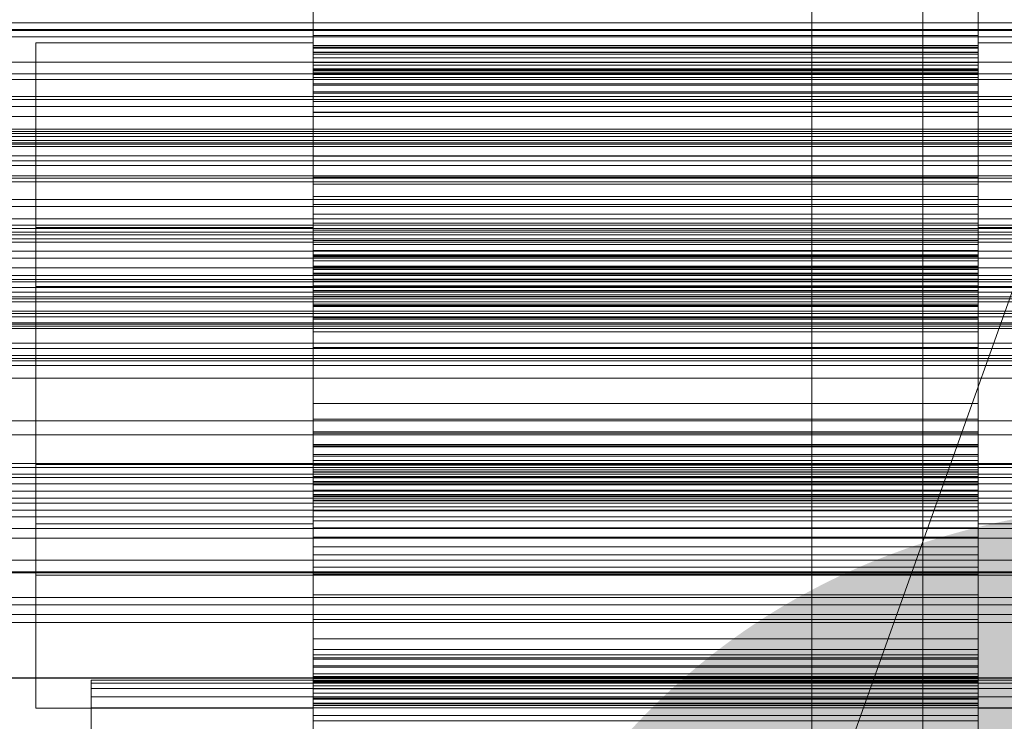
# Model space of a CAD drawing. Header units: millimetres. Extents: x -1970 to 61924, y -58230 to 6847.
# Tile 205 of 256: x 544 to 632, y -33866 to -33803. Entities that reach past the tile are written whole.
import ezdxf

# ---------------------------------------------------------------- set-up
doc = ezdxf.new("R2010")
doc.units = ezdxf.units.MM
for name, color, linetype, lineweight in [('COTAS_O', 1, 'Continuous', 0), ('frontal_briquetadora', 7, 'Continuous', 0), ('frontal_C01', 7, 'Continuous', 0), ('frontal_C03', 7, 'Continuous', 0), ('frontal_dosificador', 7, 'Continuous', 0), ('frontal_mezcladora', 7, 'Continuous', 0), ('frontal_secador', 7, 'Continuous', 0)]:
    doc.layers.add(name, color=color, linetype=linetype, lineweight=lineweight)
doc.dimstyles.new('R19_100', dxfattribs={"dimtxt": 250, "dimasz": 150, "dimexe": 150, "dimexo": 80, "dimgap": 100, "dimtad": 1, "dimtih": 1, "dimtoh": 1, "dimdsep": 46, "dimcen": 0.09, "dimadec": 0, "dimazin": 0, "dimtfac": 1, "dimtdec": 4, "dimtofl": 0, "dimtmove": 0, "dimatfit": 3, "dimfxl": 1, "dimtolj": 1, "dimtzin": 0, "dimarcsym": 0})

# ---------------------------------------------------------------- blocks, each defined once
blk = doc.blocks.new('DIM_R26_46')
at = {"layer": 'COTAS_O'}
for p, q in [((-1725, -33700), (-1575, -33655)), ((1725, -33700), (1575, -33655)), ((-1725, -34400), (-1725, -33700)), ((-1725, -33700), (1725, -33700)), ((-1725, -33700), (-1575, -33745)), ((1725, -33700), (1575, -33745)), ((1725, -34400), (1725, -33700))]:
    blk.add_line(p, q, dxfattribs=at)
blk.add_text('3450 O', height=250, dxfattribs=at).set_placement((0, -33600))
blk = doc.blocks.new('DIM_R26_49')
at = {"layer": 'COTAS_O'}
for p, q in [((-650, -34200), (-500, -34155)), ((650, -34200), (500, -34155)), ((-650, -34900), (-650, -34200)), ((-650, -34200), (650, -34200)), ((-650, -34200), (-500, -34245)), ((650, -34200), (500, -34245)), ((650, -34900), (650, -34200))]:
    blk.add_line(p, q, dxfattribs=at)
blk.add_text('1300 O', height=250, dxfattribs=at).set_placement((0, -34100))

msp = doc.modelspace()

# ---------------------------------------------------------------- linework, layer by layer
at = {"layer": 'frontal_briquetadora'}
for p, q in [((570, -33809.593), (570, -33796.798)), ((630, -33809.593), (630, -33796.798)), ((570, -33798.37), (570, -33811.324)), ((630, -33798.37), (630, -33811.324)), ((570, -33802.206), (570, -33803.919)), ((570, -33804.394), (570, -33802.574)), ((630, -33802.206), (630, -33803.919)), ((630, -33804.394), (630, -33802.574)), ((630, -33803.919), (570, -33803.919)), ((570, -33803.919), (570, -33805.465)), ((570, -33806.062), (570, -33804.394)), ((630, -33804.394), (570, -33804.394)), ((630, -33803.919), (630, -33805.465)), ((630, -33806.062), (630, -33804.394)), ((570, -33805.052), (545, -33805.052)), ((545, -33805.052), (545, -33808.19)), ((545, -33807.856), (545, -33805.052)), ((570, -33808.19), (570, -33805.052)), ((570, -33805.052), (570, -33807.856)), ((570, -33805.321), (570, -33805.294)), ((630, -33805.294), (570, -33805.294)), ((570, -33805.294), (570, -33805.468)), ((570, -33805.522), (570, -33805.321)), ((630, -33805.321), (570, -33805.321)), ((630, -33805.465), (570, -33805.465)), ((570, -33805.465), (570, -33806.814)), ((630, -33805.468), (570, -33805.468)), ((570, -33805.468), (570, -33805.928)), ((570, -33805.884), (570, -33805.522)), ((630, -33805.522), (570, -33805.522)), ((655, -33805.052), (630, -33805.052)), ((630, -33808.19), (630, -33805.052)), ((630, -33805.052), (630, -33807.856)), ((630, -33805.321), (630, -33805.294)), ((630, -33805.294), (630, -33805.468)), ((630, -33805.522), (630, -33805.321)), ((630, -33805.465), (630, -33806.814)), ((630, -33805.468), (630, -33805.928)), ((630, -33805.884), (630, -33805.522)), ((545, -33805.89), (545, -33805.719)), ((545, -33805.719), (545, -33811.357)), ((545, -33811.836), (545, -33805.89)), ((570, -33811.357), (570, -33805.719)), ((570, -33805.719), (570, -33805.89)), ((570, -33806.399), (570, -33805.884)), ((630, -33805.884), (570, -33805.884)), ((570, -33805.89), (570, -33811.836)), ((630, -33805.928), (570, -33805.928)), ((570, -33805.928), (570, -33809.593)), ((570, -33807.562), (570, -33806.062)), ((630, -33806.062), (570, -33806.062)), ((570, -33807.061), (570, -33806.399)), ((630, -33806.399), (570, -33806.399)), ((630, -33811.357), (630, -33805.719)), ((630, -33805.719), (630, -33805.89)), ((630, -33806.399), (630, -33805.884)), ((630, -33805.89), (630, -33811.836)), ((630, -33805.928), (630, -33809.593)), ((630, -33807.562), (630, -33806.062)), ((630, -33807.061), (630, -33806.399)), ((630, -33806.814), (570, -33806.814)), ((570, -33806.814), (570, -33807.878)), ((570, -33807.866), (570, -33807.061)), ((630, -33807.061), (570, -33807.061)), ((570, -33807.505), (570, -33807.39)), ((630, -33807.39), (570, -33807.39)), ((570, -33807.39), (570, -33807.477)), ((630, -33806.814), (630, -33807.878)), ((630, -33807.866), (630, -33807.061)), ((630, -33807.505), (630, -33807.39)), ((630, -33807.39), (630, -33807.477)), ((545, -33816.046), (545, -33807.856)), ((545, -33808.19), (545, -33816.647)), ((630, -33807.477), (570, -33807.477)), ((570, -33807.477), (570, -33807.741)), ((570, -33807.908), (570, -33807.505)), ((630, -33807.505), (570, -33807.505)), ((570, -33808.863), (570, -33807.562)), ((630, -33807.562), (570, -33807.562)), ((630, -33807.741), (570, -33807.741)), ((570, -33807.741), (570, -33808.166)), ((570, -33807.856), (570, -33816.046)), ((570, -33815.269), (570, -33807.866)), ((630, -33807.866), (570, -33807.866)), ((630, -33807.878), (570, -33807.878)), ((570, -33807.878), (570, -33811.298)), ((570, -33811.324), (570, -33807.908)), ((630, -33807.908), (570, -33807.908)), ((630, -33808.166), (570, -33808.166)), ((570, -33808.166), (570, -33808.744)), ((570, -33816.647), (570, -33808.19)), ((630, -33807.477), (630, -33807.741)), ((630, -33807.908), (630, -33807.505)), ((630, -33808.863), (630, -33807.562)), ((630, -33807.741), (630, -33808.166)), ((630, -33807.856), (630, -33816.046)), ((630, -33815.269), (630, -33807.866)), ((630, -33807.878), (630, -33811.298)), ((630, -33811.324), (630, -33807.908)), ((630, -33808.166), (630, -33808.744)), ((630, -33816.647), (630, -33808.19)), ((630, -33808.744), (570, -33808.744)), ((570, -33808.744), (570, -33809.471)), ((570, -33809.875), (570, -33808.863)), ((630, -33808.863), (570, -33808.863)), ((630, -33808.744), (630, -33809.471)), ((630, -33809.875), (630, -33808.863)), ((630, -33809.471), (570, -33809.471)), ((570, -33809.471), (570, -33810.341)), ((630, -33809.593), (570, -33809.593)), ((570, -33813.044), (570, -33809.875)), ((630, -33809.875), (570, -33809.875)), ((630, -33809.471), (630, -33810.341)), ((630, -33813.044), (630, -33809.875)), ((630, -33810.341), (570, -33810.341)), ((570, -33810.341), (570, -33817.787)), ((630, -33810.341), (630, -33817.787)), ((545, -33811.357), (545, -33821.688)), ((545, -33822.381), (545, -33811.836)), ((630, -33811.298), (570, -33811.298)), ((570, -33811.298), (570, -33825.189)), ((630, -33811.324), (570, -33811.324)), ((570, -33821.688), (570, -33811.357)), ((570, -33811.836), (570, -33822.381)), ((630, -33811.298), (630, -33825.189)), ((630, -33821.688), (630, -33811.357)), ((630, -33811.836), (630, -33822.381)), ((570, -33827.016), (570, -33813.044)), ((630, -33813.044), (570, -33813.044)), ((630, -33827.016), (630, -33813.044)), ((570, -33817.149), (570, -33815.269)), ((630, -33815.269), (570, -33815.269)), ((630, -33817.149), (630, -33815.269)), ((545, -33828), (545, -33816.046)), ((570, -33816.046), (570, -33828)), ((630, -33816.046), (630, -33828)), ((545, -33816.647), (545, -33828.749)), ((545, -33817.051), (655, -33817.051)), ((545, -33818.734), (545, -33817.051)), ((545, -33817.051), (545, -33818.934)), ((570, -33828.749), (570, -33816.647)), ((570, -33818.892), (570, -33817.149)), ((630, -33817.149), (570, -33817.149)), ((630, -33828.749), (630, -33816.647)), ((630, -33818.892), (630, -33817.149)), ((720, -33817.251), (480, -33817.251)), ((545, -33817.554), (545, -33817.451)), ((545, -33817.451), (545, -33820.834)), ((545, -33821.122), (545, -33817.554)), ((630, -33817.787), (570, -33817.787)), ((570, -33817.787), (570, -33819.618)), ((630, -33817.787), (630, -33819.618)), ((545, -33823.647), (545, -33818.734)), ((545, -33818.934), (545, -33824.008)), ((570, -33820.492), (570, -33818.892)), ((630, -33818.892), (570, -33818.892)), ((630, -33820.492), (630, -33818.892)), ((630, -33819.618), (570, -33819.618)), ((570, -33819.618), (570, -33821.311)), ((630, -33819.618), (630, -33821.311)), ((570, -33821.94), (570, -33820.492)), ((630, -33820.492), (570, -33820.492)), ((630, -33821.94), (630, -33820.492)), ((545, -33820.834), (545, -33827.033)), ((545, -33827.448), (545, -33821.122)), ((630, -33821.311), (570, -33821.311)), ((570, -33821.311), (570, -33822.859)), ((630, -33821.311), (630, -33822.859)), ((570, -33821.688), (545, -33821.688)), ((545, -33821.688), (545, -33834.665)), ((545, -33835.434), (545, -33822.381)), ((570, -33834.665), (570, -33821.688)), ((570, -33823.226), (570, -33821.94)), ((630, -33821.94), (570, -33821.94)), ((570, -33822.381), (570, -33835.434)), ((655, -33821.688), (630, -33821.688)), ((630, -33834.665), (630, -33821.688)), ((630, -33823.226), (630, -33821.94)), ((630, -33822.381), (630, -33835.434)), ((630, -33822.859), (570, -33822.859)), ((570, -33822.859), (570, -33824.255)), ((570, -33824.334), (570, -33823.226)), ((630, -33823.226), (570, -33823.226)), ((630, -33822.859), (630, -33824.255)), ((630, -33824.334), (630, -33823.226)), ((545, -33830.82), (545, -33823.647)), ((545, -33824.008), (545, -33831.27)), ((570, -33825.189), (570, -33823.769)), ((630, -33823.769), (570, -33823.769)), ((570, -33823.769), (570, -33823.81)), ((630, -33823.81), (570, -33823.81)), ((570, -33823.81), (570, -33824.153)), ((630, -33824.153), (570, -33824.153)), ((570, -33824.153), (570, -33824.707)), ((630, -33824.255), (570, -33824.255)), ((570, -33824.255), (570, -33825.488)), ((630, -33825.189), (630, -33823.769)), ((630, -33823.769), (630, -33823.81)), ((630, -33823.81), (630, -33824.153)), ((630, -33824.153), (630, -33824.707)), ((630, -33824.255), (630, -33825.488)), ((570, -33825.231), (570, -33824.334)), ((630, -33824.334), (570, -33824.334)), ((630, -33824.707), (570, -33824.707)), ((570, -33824.707), (570, -33825.443)), ((630, -33825.189), (570, -33825.189)), ((630, -33825.231), (630, -33824.334)), ((630, -33824.707), (630, -33825.443)), ((570, -33825.828), (570, -33825.231)), ((630, -33825.231), (570, -33825.231)), ((630, -33825.443), (570, -33825.443)), ((570, -33825.443), (570, -33826.344)), ((630, -33825.488), (570, -33825.488)), ((570, -33825.488), (570, -33826.541)), ((570, -33826.988), (570, -33825.828)), ((630, -33825.828), (570, -33825.828)), ((570, -33825.959), (570, -33825.86)), ((630, -33825.86), (570, -33825.86)), ((570, -33825.86), (570, -33827.016)), ((570, -33826.36), (570, -33825.959)), ((630, -33825.959), (570, -33825.959)), ((630, -33825.828), (630, -33825.231)), ((630, -33825.443), (630, -33826.344)), ((630, -33825.488), (630, -33826.541)), ((630, -33826.988), (630, -33825.828)), ((630, -33825.959), (630, -33825.86)), ((630, -33825.86), (630, -33827.016)), ((630, -33826.36), (630, -33825.959)), ((630, -33826.344), (570, -33826.344)), ((570, -33826.344), (570, -33827.402)), ((570, -33826.973), (570, -33826.36)), ((630, -33826.36), (570, -33826.36)), ((630, -33826.541), (570, -33826.541)), ((570, -33826.541), (570, -33827.384)), ((570, -33827.767), (570, -33826.973)), ((630, -33826.973), (570, -33826.973)), ((570, -33841.278), (570, -33826.988)), ((630, -33826.988), (570, -33826.988)), ((630, -33826.344), (630, -33827.402)), ((630, -33826.973), (630, -33826.36)), ((630, -33826.541), (630, -33827.384)), ((630, -33827.767), (630, -33826.973)), ((630, -33841.278), (630, -33826.988)), ((720, -33827.122), (480, -33827.122)), ((545, -33827.033), (655, -33827.033)), ((545, -33827.033), (545, -33834.819)), ((545, -33835.28), (545, -33827.448)), ((630, -33827.016), (570, -33827.016)), ((630, -33827.384), (570, -33827.384)), ((570, -33827.384), (570, -33827.924)), ((630, -33827.402), (570, -33827.402)), ((570, -33827.402), (570, -33828.61)), ((570, -33828.728), (570, -33827.767)), ((630, -33827.767), (570, -33827.767)), ((630, -33827.384), (630, -33827.924)), ((630, -33827.402), (630, -33828.61)), ((630, -33828.728), (630, -33827.767)), ((545, -33841.35), (545, -33828)), ((545, -33828.749), (545, -33842.1)), ((630, -33827.924), (570, -33827.924)), ((570, -33827.924), (570, -33828.821)), ((570, -33828), (570, -33841.35)), ((630, -33828.61), (570, -33828.61)), ((570, -33828.61), (570, -33829.962)), ((570, -33829.845), (570, -33828.728)), ((630, -33828.728), (570, -33828.728)), ((570, -33842.1), (570, -33828.749)), ((630, -33827.924), (630, -33828.821)), ((630, -33828), (630, -33841.35)), ((630, -33828.61), (630, -33829.962)), ((630, -33829.845), (630, -33828.728)), ((630, -33842.1), (630, -33828.749)), ((630, -33828.821), (570, -33828.821)), ((570, -33828.821), (570, -33843.111)), ((630, -33828.821), (630, -33843.111)), ((570, -33831.112), (570, -33829.845)), ((630, -33829.845), (570, -33829.845)), ((630, -33829.962), (570, -33829.962)), ((570, -33829.962), (570, -33837.577)), ((630, -33831.112), (630, -33829.845)), ((630, -33829.962), (630, -33837.577)), ((545, -33838.83), (545, -33830.82)), ((545, -33831.27), (545, -33839.28)), ((570, -33832.523), (570, -33831.112)), ((630, -33831.112), (570, -33831.112)), ((630, -33832.523), (630, -33831.112)), ((570, -33840.138), (570, -33832.523)), ((630, -33832.523), (570, -33832.523)), ((630, -33840.138), (630, -33832.523)), ((545, -33834.665), (545, -33847.719)), ((545, -33834.819), (545, -33842.651)), ((570, -33847.719), (570, -33834.665)), ((630, -33847.719), (630, -33834.665)), ((545, -33843.067), (545, -33835.28)), ((545, -33848.411), (545, -33835.434)), ((570, -33835.434), (570, -33848.411)), ((630, -33835.434), (630, -33848.411)), ((630, -33837.577), (570, -33837.577)), ((570, -33837.577), (570, -33838.988)), ((630, -33837.577), (630, -33838.988)), ((545, -33846.091), (545, -33838.83)), ((545, -33839.28), (545, -33846.452)), ((630, -33838.988), (570, -33838.988)), ((570, -33838.988), (570, -33840.254)), ((630, -33838.988), (630, -33840.254)), ((570, -33841.49), (570, -33840.138)), ((630, -33840.138), (570, -33840.138)), ((630, -33840.254), (570, -33840.254)), ((570, -33840.254), (570, -33841.371)), ((630, -33841.49), (630, -33840.138)), ((630, -33840.254), (630, -33841.371)), ((545, -33853.452), (545, -33841.35)), ((570, -33842.175), (570, -33841.278)), ((630, -33841.278), (570, -33841.278)), ((570, -33841.35), (570, -33853.452)), ((630, -33841.371), (570, -33841.371)), ((570, -33841.371), (570, -33842.332)), ((570, -33842.697), (570, -33841.49)), ((630, -33841.49), (570, -33841.49)), ((630, -33842.175), (630, -33841.278)), ((630, -33841.35), (630, -33853.452)), ((630, -33841.371), (630, -33842.332)), ((630, -33842.697), (630, -33841.49)), ((545, -33842.1), (545, -33854.053)), ((545, -33842.651), (545, -33848.978)), ((570, -33854.053), (570, -33842.1)), ((570, -33842.716), (570, -33842.175)), ((630, -33842.175), (570, -33842.175)), ((630, -33842.332), (570, -33842.332)), ((570, -33842.332), (570, -33843.127)), ((570, -33843.755), (570, -33842.697)), ((630, -33842.697), (570, -33842.697)), ((570, -33843.559), (570, -33842.716)), ((630, -33842.716), (570, -33842.716)), ((630, -33854.053), (630, -33842.1)), ((630, -33842.716), (630, -33842.175)), ((630, -33842.332), (630, -33843.127)), ((630, -33843.755), (630, -33842.697)), ((630, -33843.559), (630, -33842.716)), ((720, -33842.978), (480, -33842.978)), ((545, -33843.067), (655, -33843.067)), ((545, -33849.265), (545, -33843.067)), ((570, -33844.24), (570, -33843.083)), ((630, -33843.083), (570, -33843.083)), ((570, -33843.083), (570, -33857.056)), ((630, -33843.111), (570, -33843.111)), ((570, -33843.111), (570, -33844.272)), ((630, -33843.127), (570, -33843.127)), ((570, -33843.127), (570, -33843.74)), ((570, -33844.612), (570, -33843.559)), ((630, -33843.559), (570, -33843.559)), ((630, -33843.74), (570, -33843.74)), ((570, -33843.74), (570, -33844.141)), ((570, -33844.657), (570, -33843.755)), ((630, -33843.755), (570, -33843.755)), ((630, -33844.24), (630, -33843.083)), ((630, -33843.083), (630, -33857.056)), ((630, -33843.111), (630, -33844.272)), ((630, -33843.127), (630, -33843.74)), ((630, -33844.612), (630, -33843.559)), ((630, -33843.74), (630, -33844.141)), ((630, -33844.657), (630, -33843.755)), ((630, -33844.141), (570, -33844.141)), ((570, -33844.141), (570, -33844.24)), ((630, -33844.24), (570, -33844.24)), ((630, -33844.272), (570, -33844.272)), ((570, -33844.272), (570, -33844.868)), ((570, -33845.845), (570, -33844.612)), ((630, -33844.612), (570, -33844.612)), ((570, -33845.392), (570, -33844.657)), ((630, -33844.657), (570, -33844.657)), ((630, -33844.141), (630, -33844.24)), ((630, -33844.272), (630, -33844.868)), ((630, -33845.845), (630, -33844.612)), ((630, -33845.392), (630, -33844.657)), ((630, -33844.868), (570, -33844.868)), ((570, -33844.868), (570, -33845.766)), ((570, -33858.802), (570, -33844.911)), ((630, -33844.911), (570, -33844.911)), ((570, -33844.911), (570, -33846.331)), ((570, -33845.946), (570, -33845.392)), ((630, -33845.392), (570, -33845.392)), ((630, -33844.868), (630, -33845.766)), ((630, -33858.802), (630, -33844.911)), ((630, -33844.911), (630, -33846.331)), ((630, -33845.946), (630, -33845.392)), ((545, -33851.166), (545, -33846.091)), ((545, -33846.452), (545, -33851.366)), ((630, -33845.766), (570, -33845.766)), ((570, -33845.766), (570, -33846.873)), ((570, -33847.241), (570, -33845.845)), ((630, -33845.845), (570, -33845.845)), ((570, -33846.289), (570, -33845.946)), ((630, -33845.946), (570, -33845.946)), ((570, -33846.331), (570, -33846.289)), ((630, -33846.289), (570, -33846.289)), ((630, -33846.331), (570, -33846.331)), ((630, -33845.766), (630, -33846.873)), ((630, -33847.241), (630, -33845.845)), ((630, -33846.289), (630, -33845.946)), ((630, -33846.331), (630, -33846.289)), ((630, -33846.873), (570, -33846.873)), ((570, -33846.873), (570, -33848.159)), ((570, -33848.789), (570, -33847.241)), ((630, -33847.241), (570, -33847.241)), ((630, -33846.873), (630, -33848.159)), ((630, -33848.789), (630, -33847.241)), ((545, -33847.719), (545, -33858.263)), ((570, -33858.263), (570, -33847.719)), ((630, -33848.159), (570, -33848.159)), ((570, -33848.159), (570, -33849.608)), ((630, -33858.263), (630, -33847.719)), ((630, -33848.159), (630, -33849.608)), ((545, -33858.742), (545, -33848.411)), ((570, -33848.411), (545, -33848.411)), ((545, -33848.978), (545, -33852.546)), ((570, -33848.411), (570, -33858.742)), ((570, -33850.481), (570, -33848.789)), ((630, -33848.789), (570, -33848.789)), ((630, -33848.411), (630, -33858.742)), ((655, -33848.411), (630, -33848.411)), ((630, -33850.481), (630, -33848.789)), ((545, -33852.648), (545, -33849.265)), ((630, -33849.608), (570, -33849.608)), ((570, -33849.608), (570, -33851.207)), ((630, -33849.608), (630, -33851.207)), ((570, -33852.313), (570, -33850.481)), ((630, -33850.481), (570, -33850.481)), ((630, -33852.313), (630, -33850.481)), ((545, -33853.048), (545, -33851.166)), ((545, -33851.366), (545, -33853.048)), ((630, -33851.207), (570, -33851.207)), ((570, -33851.207), (570, -33852.95)), ((630, -33851.207), (630, -33852.95)), ((545, -33852.546), (545, -33852.648)), ((570, -33859.759), (570, -33852.313)), ((630, -33852.313), (570, -33852.313)), ((630, -33859.759), (630, -33852.313)), ((720, -33852.848), (480, -33852.848)), ((545, -33853.048), (655, -33853.048)), ((545, -33861.91), (545, -33853.452)), ((630, -33852.95), (570, -33852.95)), ((570, -33852.95), (570, -33854.831)), ((570, -33853.452), (570, -33861.91)), ((630, -33852.95), (630, -33854.831)), ((630, -33853.452), (630, -33861.91)), ((545, -33854.053), (545, -33862.243)), ((570, -33862.243), (570, -33854.053)), ((630, -33862.243), (630, -33854.053)), ((630, -33854.831), (570, -33854.831)), ((570, -33854.831), (570, -33862.233)), ((630, -33854.831), (630, -33862.233)), ((630, -33857.056), (570, -33857.056)), ((570, -33857.056), (570, -33860.224)), ((630, -33857.056), (630, -33860.224)), ((545, -33858.263), (545, -33864.21)), ((545, -33864.381), (545, -33858.742)), ((570, -33864.21), (570, -33858.263)), ((570, -33858.742), (570, -33864.381)), ((570, -33871.73), (570, -33858.775)), ((630, -33858.775), (570, -33858.775)), ((570, -33858.775), (570, -33862.191)), ((570, -33862.221), (570, -33858.802)), ((630, -33858.802), (570, -33858.802)), ((630, -33864.21), (630, -33858.263)), ((630, -33858.742), (630, -33864.381)), ((630, -33871.73), (630, -33858.775)), ((630, -33858.775), (630, -33862.191)), ((630, -33862.221), (630, -33858.802)), ((570, -33860.629), (570, -33859.759)), ((630, -33859.759), (570, -33859.759)), ((630, -33860.629), (630, -33859.759)), ((630, -33860.224), (570, -33860.224)), ((570, -33860.224), (570, -33861.237)), ((570, -33864.171), (570, -33860.506)), ((630, -33860.506), (570, -33860.506)), ((570, -33860.506), (570, -33873.301)), ((570, -33861.355), (570, -33860.629)), ((630, -33860.629), (570, -33860.629)), ((630, -33860.224), (630, -33861.237)), ((630, -33864.171), (630, -33860.506)), ((630, -33860.506), (630, -33873.301)), ((630, -33861.355), (630, -33860.629)), ((630, -33861.237), (570, -33861.237)), ((570, -33861.237), (570, -33862.537)), ((570, -33861.934), (570, -33861.355)), ((630, -33861.355), (570, -33861.355)), ((630, -33861.237), (630, -33862.537)), ((630, -33861.934), (630, -33861.355)), ((545, -33865.047), (545, -33861.91)), ((545, -33862.243), (545, -33865.047)), ((570, -33861.91), (570, -33865.047)), ((570, -33862.359), (570, -33861.934)), ((630, -33861.934), (570, -33861.934)), ((630, -33862.191), (570, -33862.191)), ((570, -33862.191), (570, -33862.595)), ((570, -33863.285), (570, -33862.221)), ((630, -33862.221), (570, -33862.221)), ((630, -33862.233), (570, -33862.233)), ((570, -33862.233), (570, -33863.039)), ((570, -33865.047), (570, -33862.243)), ((570, -33862.622), (570, -33862.359)), ((630, -33862.359), (570, -33862.359)), ((630, -33861.91), (630, -33865.047)), ((630, -33862.359), (630, -33861.934)), ((630, -33862.191), (630, -33862.595)), ((630, -33863.285), (630, -33862.221)), ((630, -33862.233), (630, -33863.039)), ((630, -33865.047), (630, -33862.243)), ((630, -33862.622), (630, -33862.359)), ((550, -33867.246), (550, -33862.529)), ((750, -33862.529), (550, -33862.529)), ((550, -33863.268), (550, -33862.784)), ((750, -33862.784), (550, -33862.784)), ((550, -33862.784), (550, -33867.398)), ((550, -33868.076), (550, -33863.268)), ((750, -33863.268), (550, -33863.268)), ((630, -33862.537), (570, -33862.537)), ((570, -33862.537), (570, -33864.037)), ((630, -33862.595), (570, -33862.595)), ((570, -33862.595), (570, -33862.71)), ((570, -33862.71), (570, -33862.622)), ((630, -33862.622), (570, -33862.622)), ((630, -33862.71), (570, -33862.71)), ((630, -33863.039), (570, -33863.039)), ((570, -33863.039), (570, -33863.701)), ((570, -33864.634), (570, -33863.285)), ((630, -33863.285), (570, -33863.285)), ((630, -33862.537), (630, -33864.037)), ((630, -33862.595), (630, -33862.71)), ((630, -33862.71), (630, -33862.622)), ((630, -33863.039), (630, -33863.701)), ((630, -33864.634), (630, -33863.285)), ((545, -33864.21), (545, -33864.381)), ((550, -33864.999), (550, -33864.032)), ((750, -33864.032), (550, -33864.032)), ((550, -33864.032), (550, -33868.532)), ((630, -33863.701), (570, -33863.701)), ((570, -33863.701), (570, -33864.215)), ((630, -33864.037), (570, -33864.037)), ((570, -33864.037), (570, -33865.705)), ((570, -33864.631), (570, -33864.171)), ((630, -33864.171), (570, -33864.171)), ((570, -33864.381), (570, -33864.21)), ((630, -33864.215), (570, -33864.215)), ((570, -33864.215), (570, -33864.577)), ((630, -33863.701), (630, -33864.215)), ((630, -33864.037), (630, -33865.705)), ((630, -33864.631), (630, -33864.171)), ((630, -33864.381), (630, -33864.21)), ((630, -33864.215), (630, -33864.577)), ((570, -33865.047), (545, -33865.047)), ((550, -33869.887), (550, -33864.999)), ((750, -33864.999), (550, -33864.999)), ((630, -33864.577), (570, -33864.577)), ((570, -33864.577), (570, -33864.779)), ((570, -33864.805), (570, -33864.631)), ((630, -33864.631), (570, -33864.631)), ((570, -33866.181), (570, -33864.634)), ((630, -33864.779), (570, -33864.779)), ((570, -33864.779), (570, -33864.805)), ((630, -33864.805), (570, -33864.805)), ((630, -33864.577), (630, -33864.779)), ((630, -33864.805), (630, -33864.631)), ((630, -33866.181), (630, -33864.634)), ((630, -33864.779), (630, -33864.805)), ((655, -33865.047), (630, -33865.047)), ((630, -33865.705), (570, -33865.705)), ((570, -33865.705), (570, -33867.526)), ((630, -33865.705), (630, -33867.526)), ((570, -33867.894), (570, -33866.181)), ((630, -33866.181), (570, -33866.181)), ((630, -33867.894), (630, -33866.181))]:
    msp.add_line(p, q, dxfattribs=at)
at = {"layer": 'frontal_C01'}
for p, q in [((980, -33857.304), (-980, -33857.304)), ((980, -33862.304), (-980, -33862.304))]:
    msp.add_line(p, q, dxfattribs=at)
at = {"layer": 'frontal_C03'}
for p, q in [((-1250, -33803.232), (1250, -33803.232)), ((-1250, -33803.924), (1250, -33803.924)), ((-1250, -33804.499), (1250, -33804.499)), ((1250, -33806.776), (-1250, -33806.776)), ((1250, -33807.834), (-1250, -33807.834)), ((-1250, -33808.347), (1250, -33808.347)), ((-1250, -33809.899), (1250, -33809.899)), ((1250, -33810.141), (-1250, -33810.141)), ((1250, -33810.795), (-1250, -33810.795)), ((1250, -33811.676), (-1250, -33811.676)), ((-1500, -33812.82), (1500, -33812.82)), ((-1500, -33813.045), (1500, -33813.045)), ((-1500, -33813.209), (1500, -33813.209)), ((-1500, -33813.867), (1500, -33813.867)), ((-1500, -33814.184), (1500, -33814.184)), ((-1250, -33814.379), (1250, -33814.379)), ((-1500, -33815.23), (1500, -33815.23)), ((-1500, -33815.679), (1500, -33815.679)), ((1250, -33816.111), (-1250, -33816.111)), ((-1500, -33817.043), (1500, -33817.043)), ((-1500, -33817.593), (1500, -33817.593)), ((-1500, -33819.18), (1500, -33819.18)), ((1500, -33819.794), (-1500, -33819.794)), ((-1500, -33821.497), (1500, -33821.497)), ((-1250, -33820.919), (1250, -33820.919)), ((1250, -33821.482), (-1250, -33821.482)), ((-1500, -33822.132), (1500, -33822.132)), ((1250, -33822.364), (-1250, -33822.364)), ((-1250, -33822.711), (1250, -33822.711)), ((1250, -33823.017), (-1250, -33823.017)), ((-1500, -33823.836), (1500, -33823.836)), ((-1500, -33824.45), (1500, -33824.45)), ((-1500, -33826.037), (1500, -33826.037)), ((1250, -33825.325), (-1250, -33825.325)), ((-1500, -33826.587), (1500, -33826.587)), ((-1250, -33826.382), (1250, -33826.382)), ((-1250, -33827.519), (1250, -33827.519)), ((-1500, -33827.95), (1500, -33827.95)), ((-1500, -33828.399), (1500, -33828.399)), ((-1500, -33829.445), (1500, -33829.445)), ((1250, -33829.234), (-1250, -33829.234)), ((-1250, -33829.25), (1250, -33829.25)), ((-1500, -33829.763), (1500, -33829.763)), ((-1500, -33830.421), (1500, -33830.421)), ((1250, -33830.291), (-1250, -33830.291)), ((-1500, -33830.585), (1500, -33830.585)), ((-1500, -33830.809), (1500, -33830.809)), ((1250, -33832.599), (-1250, -33832.599)), ((1250, -33833.252), (-1250, -33833.252)), ((-1250, -33833.731), (1250, -33833.731)), ((1250, -33834.134), (-1250, -33834.134)), ((-1250, -33835.283), (1250, -33835.283)), ((-1250, -33839.131), (1250, -33839.131)), ((-1250, -33840.398), (1250, -33840.398)), ((-1250, -33843.35), (1250, -33843.35)), ((1250, -33843.94), (-1250, -33843.94)), ((-1250, -33844.246), (1250, -33844.246)), ((1250, -33844.821), (-1250, -33844.821)), ((1250, -33845.475), (-1250, -33845.475)), ((-1250, -33846.102), (1250, -33846.102)), ((-1250, -33846.566), (1250, -33846.566)), ((-1250, -33847.199), (1250, -33847.199)), ((1250, -33847.782), (-1250, -33847.782)), ((-1250, -33848.84), (1250, -33848.84)), ((1250, -33851.692), (-1250, -33851.692)), ((1250, -33852.749), (-1250, -33852.749)), ((1250, -33855.056), (-1250, -33855.056)), ((1250, -33855.71), (-1250, -33855.71)), ((1250, -33856.591), (-1250, -33856.591))]:
    msp.add_line(p, q, dxfattribs=at)
at = {"layer": 'frontal_dosificador'}
msp.add_line((250, -34900), (750, -33500), dxfattribs=at)
at = {"layer": 'frontal_mezcladora'}
for p, q in [((625, -34725), (625, -33700)), ((615, -34760), (615, -33730)), ((625, -34725), (625, -33730))]:
    msp.add_line(p, q, dxfattribs=at)
at = {"layer": 'frontal_secador'}
for p, q in [((1360, -33803.853), (-1360, -33803.853)), ((1360, -33813.5), (-1360, -33813.5)), ((1250, -33814.076), (-1250, -33814.076)), ((1360, -33821.784), (-1360, -33821.784)), ((1360, -33828.141), (-1360, -33828.141)), ((1360, -33832.137), (-1360, -33832.137)), ((1360, -33833.5), (-1360, -33833.5)), ((1250, -33833.25), (-1250, -33833.25)), ((1250, -33849.715), (-1250, -33849.715)), ((1250, -33862.349), (-1250, -33862.349))]:
    msp.add_line(p, q, dxfattribs=at)

# ---------------------------------------------------------------- dimensions: what is measured, and where the dimension line sits
at = {"layer": 'COTAS_O'}
for p1, p2, picture, middle in [((-1725, -34400), (1725, -34400), 'DIM_R26_46', (0, -33700)), ((-650, -34900), (650, -34900), 'DIM_R26_49', (0, -34200))]:
    dim = msp.add_aligned_dim(p1=p1, p2=p2, distance=700, text='<> O', dimstyle='R19_100', dxfattribs=at)
    dim.commit()
    dim.dimension.update_dxf_attribs({"geometry": picture, "text_midpoint": middle})

doc.saveas('drawing.dxf')
